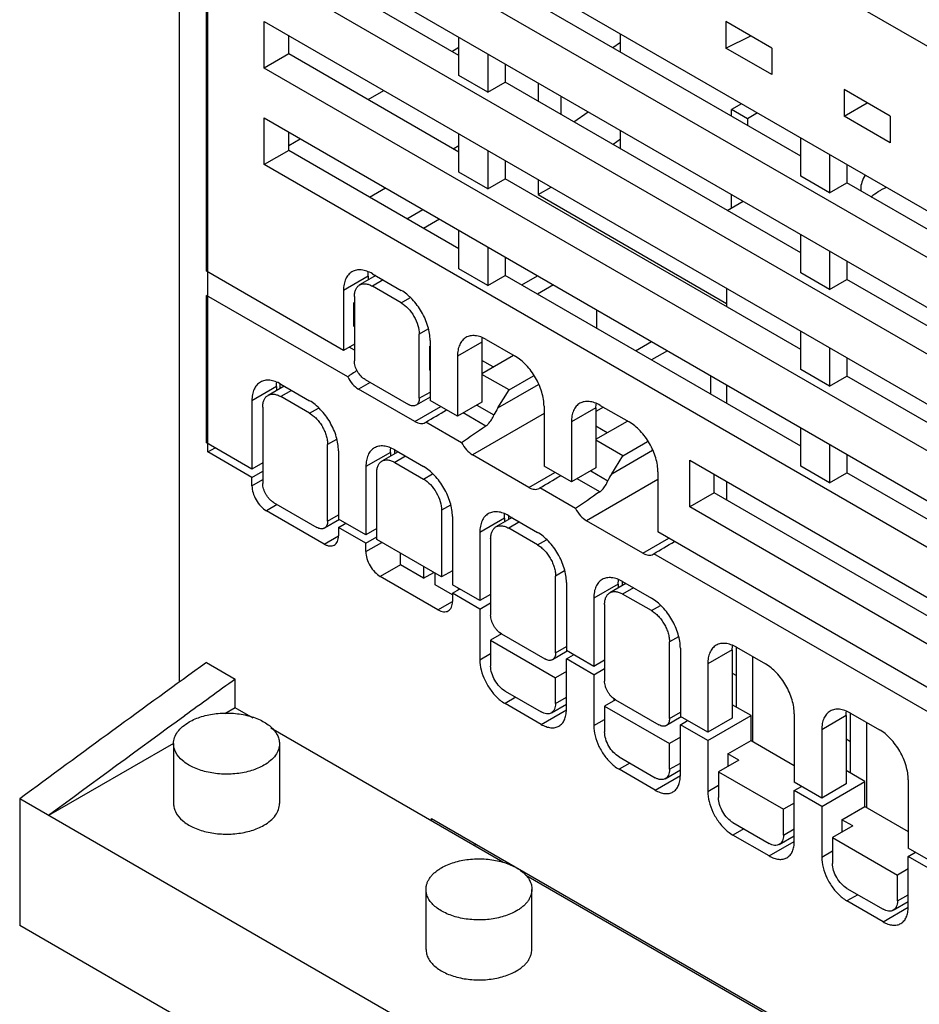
# Model space of a CAD drawing. Header units: millimetres. Extents: x 0 to 297, y 0 to 210.
# Tile 2 of 6: x 80 to 124, y 50 to 98. Entities that reach past the tile are written whole.
import ezdxf

# ---------------------------------------------------------------- set-up
doc = ezdxf.new("R2010")
doc.units = ezdxf.units.MM
doc.header["$LTSCALE"] = 16.335
for name, color, linetype in [('00_COMPONENTS', 7, 'CONTINUOUS'), ('00_COMPONENTS_1', 7, 'CONTINUOUS'), ('00_COMPONENTS_10', 7, 'CONTINUOUS'), ('00_COMPONENTS_14', 7, 'CONTINUOUS'), ('00_COMPONENTS_2', 7, 'CONTINUOUS'), ('00_COMPONENTS_3', 7, 'CONTINUOUS'), ('00_COMPONENTS_6', 7, 'CONTINUOUS'), ('00_COMPONENTS_9', 7, 'CONTINUOUS')]:
    doc.layers.add(name, color=color, linetype=linetype)

msp = doc.modelspace()

# ---------------------------------------------------------------- linework, layer by layer
at = {"layer": '00_COMPONENTS', "color": 7, "linetype": 'Continuous'}
for p, q in [((110.083, 70.26), (109.293, 69.804)), ((111.333, 68.926), (109.918, 69.742)), ((109.034, 69.232), (109.034, 65.476)), ((112.216, 63.639), (112.216, 67.395)), ((109.565, 64.557), (111.686, 63.333)), ((112.79, 63.716), (112.061, 63.296))]:
    msp.add_line(p, q, dxfattribs=at)
at = {"layer": '00_COMPONENTS', "color": 9, "linetype": 'Continuous'}
for p, q in [((110.449, 70.048), (109.918, 69.742)), ((111.333, 68.926), (111.769, 69.178)), ((112.653, 67.647), (112.216, 67.395)), ((112.216, 63.639), (112.747, 63.945))]:
    msp.add_line(p, q, dxfattribs=at)
at = {"layer": '00_COMPONENTS', "color": 7, "linetype": 'Continuous'}
for points, knots in [([(109.034, 69.232), (109.034, 69.295), (109.042, 69.388), (109.07, 69.505), (109.1, 69.583), (109.137, 69.653), (109.181, 69.714), (109.233, 69.765), (109.273, 69.792), (109.293, 69.804)], [0, 0, 0, 0, 0.289282, 0.422541, 0.548495, 0.667895, 0.781869, 0.891952, 1, 1, 1, 1]), ([(109.293, 69.804), (109.314, 69.816), (109.357, 69.836), (109.428, 69.856), (109.503, 69.864), (109.582, 69.861), (109.664, 69.848), (109.779, 69.814), (109.863, 69.774), (109.918, 69.742)], [0, 0, 0, 0, 0.108048, 0.218132, 0.332106, 0.451506, 0.57746, 0.710719, 1, 1, 1, 1]), ([(111.333, 68.926), (111.393, 68.891), (111.513, 68.807), (111.677, 68.653), (111.829, 68.471), (111.961, 68.268), (112.071, 68.052), (112.153, 67.829), (112.204, 67.61), (112.216, 67.465), (112.216, 67.395)], [0, 0, 0, 0, 0.114158, 0.237325, 0.366975, 0.499999, 0.633023, 0.762673, 0.885841, 1, 1, 1, 1]), ([(109.565, 64.557), (109.528, 64.578), (109.457, 64.629), (109.358, 64.721), (109.267, 64.83), (109.187, 64.952), (109.122, 65.082), (109.073, 65.215), (109.042, 65.347), (109.034, 65.434), (109.034, 65.476)], [0, 0, 0, 0, 0.114158, 0.237325, 0.366976, 0.499999, 0.633022, 0.762674, 0.885841, 1, 1, 1, 1]), ([(112.061, 63.296), (112.049, 63.288), (112.023, 63.276), (111.98, 63.265), (111.935, 63.26), (111.871, 63.262), (111.784, 63.283), (111.719, 63.314), (111.686, 63.333)], [0, 0, 0, 0, 0.108096, 0.21823, 0.332257, 0.45171, 0.71059, 1, 1, 1, 1]), ([(112.216, 63.639), (112.216, 63.601), (112.211, 63.529), (112.186, 63.444), (112.155, 63.386), (112.128, 63.35), (112.097, 63.319), (112.073, 63.303), (112.061, 63.296)], [0, 0, 0, 0, 0.289411, 0.548291, 0.667744, 0.781771, 0.891905, 1, 1, 1, 1])]:
    msp.add_open_spline(points, degree=3, knots=knots, dxfattribs=at)
at = {"layer": '00_COMPONENTS_1', "color": 7, "linetype": 'Continuous'}
for p, q in [((109.819, 96.295), (109.819, 97.193)), ((115.752, 93.768), (115.257, 93.482)), ((115.257, 93.156), (115.257, 93.482)), ((116.035, 93.033), (115.257, 93.482)), ((116.53, 93.319), (116.035, 93.033)), ((116.035, 93.033), (116.035, 92.707)), ((109.819, 91.559), (109.819, 92.457)), ((115.257, 88.665), (115.257, 89.318))]:
    msp.add_line(p, q, dxfattribs=at)
at = {"layer": '00_COMPONENTS_10', "color": 7, "linetype": 'Continuous'}
for p, q in [((89.518, 85.562), (89.518, 116.99)), ((131.733, 92.618), (89.518, 116.99)), ((92.347, 107.281), (128.904, 86.175)), ((128.904, 83.888), (92.347, 104.994)), ((92.347, 102.545), (128.904, 81.439)), ((101.893, 96.136), (93.549, 100.953)), ((128.904, 79.153), (92.347, 100.259)), ((118.651, 91.196), (104.155, 99.565)), ((92.347, 95.523), (92.347, 97.809)), ((92.347, 97.809), (128.904, 76.703)), ((114.979, 97.807), (114.979, 96.5)), ((117.237, 96.503), (114.979, 97.807)), ((93.549, 96.217), (93.549, 97.115)), ((101.893, 95.156), (101.893, 97.034)), ((114.979, 96.5), (116.21, 97.096)), ((101.539, 96.34), (101.893, 96.544)), ((93.549, 96.217), (92.347, 95.523)), ((101.893, 91.4), (93.549, 96.217)), ((103.307, 96.217), (103.307, 94.339)), ((117.237, 95.197), (114.979, 96.5)), ((117.237, 96.503), (117.237, 95.197)), ((104.155, 95.727), (104.155, 94.829)), ((128.904, 74.417), (92.347, 95.523)), ((103.307, 94.339), (101.893, 95.156)), ((103.307, 94.339), (104.155, 94.829)), ((118.651, 86.46), (104.155, 94.829)), ((97.438, 93.972), (98.216, 94.421)), ((120.772, 94.462), (120.772, 93.156)), ((123.03, 93.159), (120.772, 94.462)), ((120.772, 93.156), (121.904, 93.809)), ((123.03, 91.852), (120.772, 93.156)), ((123.03, 93.159), (123.03, 91.852)), ((92.347, 90.787), (92.347, 93.074)), ((92.347, 93.074), (128.904, 71.967)), ((93.549, 91.481), (93.549, 92.38)), ((101.893, 90.42), (101.893, 92.298)), ((93.549, 91.726), (94.114, 92.053)), ((118.651, 90.216), (118.651, 92.094)), ((93.549, 91.481), (92.347, 90.787)), ((101.893, 86.664), (93.549, 91.481)), ((103.307, 91.482), (103.307, 89.604)), ((120.065, 91.278), (120.065, 89.4)), ((128.904, 69.681), (92.347, 90.787)), ((104.155, 90.992), (104.155, 90.093)), ((120.914, 90.788), (120.914, 89.89)), ((103.307, 89.604), (101.893, 90.42)), ((103.307, 89.604), (104.155, 90.093)), ((118.651, 81.725), (104.155, 90.093)), ((120.065, 89.4), (118.651, 90.216)), ((120.065, 89.4), (120.914, 89.89)), ((128.904, 85.276), (120.914, 89.89)), ((101.893, 85.684), (101.893, 87.562)), ((118.651, 85.48), (118.651, 87.358)), ((103.307, 86.746), (103.307, 84.868)), ((120.065, 86.542), (120.065, 84.664)), ((104.155, 86.256), (104.155, 85.358)), ((120.914, 86.052), (120.914, 85.154)), ((96.236, 81.683), (89.518, 85.562)), ((97.65, 85.439), (99.064, 84.623)), ((103.307, 84.868), (101.893, 85.684)), ((120.065, 84.664), (118.651, 85.48)), ((97.814, 85.345), (97.025, 84.889)), ((97.438, 85.317), (97.438, 85.127)), ((103.307, 84.868), (104.155, 85.358)), ((118.651, 76.989), (104.155, 85.358)), ((120.065, 84.664), (120.914, 85.154)), ((128.904, 80.541), (120.914, 85.154)), ((96.236, 84.623), (96.236, 81.683)), ((99.064, 84.01), (97.65, 84.827)), ((96.731, 84.01), (96.766, 84.031)), ((96.731, 84.01), (96.731, 82.867)), ((96.731, 84.01), (96.766, 83.99)), ((96.766, 84.317), (96.766, 81.173)), ((96.766, 82.847), (96.731, 82.867)), ((118.651, 80.745), (118.651, 82.623)), ((99.948, 79.336), (99.948, 82.48)), ((100.478, 82.173), (100.478, 79.234)), ((103.024, 82.092), (103.024, 79.152)), ((103.236, 82.214), (104.65, 81.398)), ((96.766, 81.99), (96.236, 81.683)), ((100.443, 81.867), (100.478, 81.888)), ((100.443, 81.867), (100.443, 80.724)), ((100.443, 81.867), (100.478, 81.847)), ((120.065, 81.806), (120.065, 79.928)), ((101.822, 81.398), (101.822, 78.458)), ((120.914, 81.316), (120.914, 80.418)), ((100.478, 80.704), (100.443, 80.724)), ((120.065, 79.928), (118.651, 80.745)), ((97.296, 80.255), (99.418, 79.03)), ((120.065, 79.928), (120.914, 80.418)), ((128.904, 75.805), (120.914, 80.418)), ((100.478, 79.389), (99.793, 78.993)), ((101.822, 78.458), (100.478, 79.234)), ((103.024, 79.152), (101.822, 78.458)), ((106.065, 78.948), (106.065, 76.009)), ((108.61, 78.867), (108.61, 75.927)), ((108.822, 78.989), (110.237, 78.173)), ((107.408, 78.173), (107.408, 75.233)), ((118.651, 76.009), (118.651, 77.887)), ((120.065, 77.071), (120.065, 75.193)), ((113.206, 74.009), (113.206, 76.295)), ((113.206, 76.295), (128.904, 67.232)), ((120.914, 76.581), (120.914, 75.682)), ((107.408, 75.233), (106.065, 76.009)), ((108.61, 75.927), (107.408, 75.233)), ((120.065, 75.193), (118.651, 76.009)), ((111.651, 75.723), (111.651, 72.784)), ((114.408, 74.703), (114.408, 75.601)), ((120.065, 75.193), (120.914, 75.682)), ((128.904, 71.069), (120.914, 75.682)), ((114.408, 74.703), (113.206, 74.009)), ((128.904, 66.334), (114.408, 74.703)), ((128.904, 64.946), (113.206, 74.009)), ((131.733, 61.19), (111.651, 72.784))]:
    msp.add_line(p, q, dxfattribs=at)
at = {"layer": '00_COMPONENTS_10', "color": 9, "linetype": 'Continuous'}
for p, q in [((97.438, 85.317), (96.236, 84.623)), ((98.18, 85.133), (97.65, 84.827)), ((99.064, 84.01), (99.482, 84.252)), ((100.366, 82.721), (99.948, 82.48)), ((103.024, 82.092), (101.822, 81.398)), ((99.948, 79.336), (100.478, 79.642)), ((108.61, 78.867), (107.408, 78.173))]:
    msp.add_line(p, q, dxfattribs=at)
at = {"layer": '00_COMPONENTS_10', "color": 7, "linetype": 'Continuous'}
for points, knots in [([(96.65, 85.538), (96.584, 85.5), (96.461, 85.397), (96.329, 85.182), (96.251, 84.917), (96.236, 84.724), (96.236, 84.623)], [0, 0, 0, 0, 0.217783, 0.45091, 0.710297, 1, 1, 1, 1]), ([(97.65, 85.439), (97.562, 85.49), (97.388, 85.573), (97.119, 85.638), (96.868, 85.631), (96.716, 85.576), (96.65, 85.538)], [0, 0, 0, 0, 0.289702, 0.549088, 0.782216, 1, 1, 1, 1]), ([(97.438, 85.317), (97.438, 85.333), (97.439, 85.397), (97.443, 85.461), (97.448, 85.509)], [0, 0, 0, 0, 0.255732, 1, 1, 1, 1]), ([(97.025, 84.889), (97.066, 84.913), (97.161, 84.947), (97.318, 84.951), (97.486, 84.911), (97.595, 84.859), (97.65, 84.827)], [0, 0, 0, 0, 0.217784, 0.450912, 0.710298, 1, 1, 1, 1]), ([(96.766, 84.317), (96.766, 84.38), (96.776, 84.5), (96.824, 84.666), (96.907, 84.8), (96.984, 84.865), (97.025, 84.889)], [0, 0, 0, 0, 0.289703, 0.54909, 0.782217, 1, 1, 1, 1]), ([(100.478, 82.173), (100.478, 82.285), (100.458, 82.518), (100.347, 82.995), (100.088, 83.581), (99.71, 84.098), (99.352, 84.433), (99.161, 84.567), (99.064, 84.623)], [0, 0, 0, 0, 0.114226, 0.23756, 0.500001, 0.762441, 0.885775, 1, 1, 1, 1]), ([(99.064, 84.01), (99.19, 83.938), (99.427, 83.738), (99.704, 83.359), (99.894, 82.93), (99.948, 82.624), (99.948, 82.48)], [0, 0, 0, 0, 0.23724, 0.499999, 0.762759, 1, 1, 1, 1]), ([(102.236, 82.313), (102.17, 82.275), (102.047, 82.171), (101.915, 81.957), (101.837, 81.692), (101.822, 81.499), (101.822, 81.398)], [0, 0, 0, 0, 0.217783, 0.45091, 0.710297, 1, 1, 1, 1]), ([(103.236, 82.214), (103.148, 82.265), (102.974, 82.348), (102.705, 82.413), (102.454, 82.406), (102.302, 82.351), (102.236, 82.313)], [0, 0, 0, 0, 0.289702, 0.549088, 0.782216, 1, 1, 1, 1]), ([(103.024, 82.092), (103.024, 82.108), (103.025, 82.172), (103.029, 82.236), (103.034, 82.284)], [0, 0, 0, 0, 0.255732, 1, 1, 1, 1]), ([(97.296, 80.255), (97.221, 80.298), (97.079, 80.418), (96.912, 80.645), (96.799, 80.903), (96.766, 81.086), (96.766, 81.173)], [0, 0, 0, 0, 0.237252, 0.499999, 0.762746, 1, 1, 1, 1]), ([(106.065, 78.948), (106.065, 79.06), (106.044, 79.293), (105.933, 79.77), (105.675, 80.356), (105.296, 80.873), (104.938, 81.208), (104.747, 81.342), (104.65, 81.398)], [0, 0, 0, 0, 0.114226, 0.23756, 0.500001, 0.762441, 0.885775, 1, 1, 1, 1]), ([(99.948, 79.336), (99.948, 79.298), (99.942, 79.226), (99.913, 79.126), (99.864, 79.046), (99.817, 79.007), (99.793, 78.993)], [0, 0, 0, 0, 0.28954, 0.549117, 0.782255, 1, 1, 1, 1]), ([(108.822, 78.989), (108.735, 79.04), (108.56, 79.123), (108.292, 79.188), (108.04, 79.181), (107.888, 79.126), (107.822, 79.088)], [0, 0, 0, 0, 0.289702, 0.549088, 0.782216, 1, 1, 1, 1]), ([(99.793, 78.993), (99.768, 78.978), (99.711, 78.958), (99.617, 78.955), (99.516, 78.98), (99.451, 79.011), (99.418, 79.03)], [0, 0, 0, 0, 0.217746, 0.450884, 0.710461, 1, 1, 1, 1]), ([(107.822, 79.088), (107.756, 79.05), (107.633, 78.946), (107.501, 78.731), (107.423, 78.467), (107.408, 78.274), (107.408, 78.173)], [0, 0, 0, 0, 0.217783, 0.45091, 0.710297, 1, 1, 1, 1]), ([(108.61, 78.867), (108.61, 78.883), (108.611, 78.947), (108.615, 79.011), (108.621, 79.059)], [0, 0, 0, 0, 0.255732, 1, 1, 1, 1]), ([(111.651, 75.723), (111.651, 75.835), (111.63, 76.068), (111.519, 76.545), (111.261, 77.131), (110.883, 77.648), (110.525, 77.983), (110.333, 78.117), (110.237, 78.173)], [0, 0, 0, 0, 0.114226, 0.23756, 0.500001, 0.762441, 0.885775, 1, 1, 1, 1])]:
    msp.add_open_spline(points, degree=3, knots=knots, dxfattribs=at)
at = {"layer": '00_COMPONENTS_14', "color": 7, "linetype": 'Continuous'}
for p, q in [((99.347, 88.134), (100.125, 88.583)), ((100.938, 88.113), (100.16, 87.664)), ((104.969, 84.888), (105.747, 85.337)), ((106.524, 84.888), (105.746, 84.439)), ((108.645, 83.664), (108.645, 82.765)), ((110.555, 81.663), (111.333, 82.112)), ((112.111, 81.663), (111.333, 81.214)), ((114.232, 80.439), (114.232, 79.54)), ((93.124, 79.82), (93.124, 80.046)), ((98.746, 76.615), (98.746, 76.805)), ((104.332, 73.39), (104.332, 73.58)), ((109.918, 70.165), (109.918, 70.355)), ((115.504, 64.19), (115.504, 67.13)), ((116.282, 66.68), (116.282, 62.516)), ((115.292, 65.864), (115.504, 65.741)), ((121.091, 60.965), (121.091, 63.904)), ((121.868, 63.455), (121.868, 59.291)), ((120.879, 62.639), (121.091, 62.516))]:
    msp.add_line(p, q, dxfattribs=at)
at = {"layer": '00_COMPONENTS_14', "color": 9, "linetype": 'Continuous'}
msp.add_line((108.977, 78.9), (108.61, 78.688), dxfattribs=at)
at = {"layer": '00_COMPONENTS_2', "color": 7, "linetype": 'Continuous'}
for p, q in [((88.175, 117.765), (88.175, 65.413)), ((89.589, 76.703), (89.589, 116.949)), ((109.819, 96.772), (109.444, 96.513)), ((109.819, 96.77), (109.444, 96.511)), ((105.782, 94.788), (105.782, 93.89)), ((106.913, 93.237), (106.913, 94.135)), ((107.522, 92.886), (108.229, 93.376)), ((109.819, 92.032), (109.447, 91.775)), ((109.819, 92.031), (109.447, 91.774)), ((105.782, 90.053), (105.782, 89.318)), ((105.782, 89.318), (106.418, 89.685)), ((105.782, 89.318), (115.016, 83.986)), ((89.589, 76.703), (89.942, 76.907)), ((91.746, 75.457), (89.589, 76.703)), ((98.91, 76.71), (98.121, 76.254)), ((98.746, 76.192), (100.16, 75.376)), ((91.746, 75.457), (92.276, 75.764)), ((91.746, 75.049), (91.746, 75.457)), ((97.862, 72.416), (97.862, 75.682)), ((101.044, 73.845), (101.044, 70.579)), ((95.281, 72.192), (92.453, 73.825)), ((95.988, 73.008), (96.342, 73.212)), ((95.988, 73.008), (95.988, 72.6)), ((97.332, 72.232), (95.988, 73.008)), ((97.332, 72.232), (97.862, 72.539)), ((101.044, 70.579), (97.862, 72.416)), ((97.332, 71.824), (97.332, 72.232)), ((99.029, 71.171), (99.029, 71.743)), ((100.16, 70.518), (99.029, 71.171)), ((100.16, 71.089), (100.16, 70.518)), ((100.867, 68.966), (98.039, 70.599)), ((100.16, 70.518), (100.655, 70.804)), ((100.726, 70.191), (100.726, 70.763)), ((101.574, 70.885), (101.044, 70.579)), ((101.574, 69.701), (100.726, 70.191)), ((101.574, 69.783), (101.928, 69.987)), ((101.857, 70.028), (101.857, 69.946)), ((101.574, 69.783), (101.574, 69.375)), ((102.918, 69.007), (101.574, 69.783)), ((102.918, 69.007), (103.448, 69.313)), ((102.918, 69.007), (102.918, 66.517)), ((103.979, 67.783), (103.448, 67.476)), ((103.908, 67.838), (103.908, 67.742)), ((103.448, 67.476), (106.63, 65.639)), ((103.448, 67.476), (103.448, 66.211)), ((107.161, 66.558), (107.514, 66.762)), ((89.518, 66.388), (90.932, 65.571)), ((108.504, 65.782), (107.161, 66.558)), ((107.161, 64.068), (107.161, 66.558)), ((107.161, 65.945), (106.63, 65.639)), ((106.63, 64.374), (106.63, 65.639)), ((108.504, 65.782), (109.034, 66.088)), ((108.504, 65.782), (108.504, 63.292)), ((90.932, 64.169), (90.932, 65.571)), ((104.155, 64.986), (105.923, 63.965)), ((105.923, 63.353), (104.155, 64.374)), ((106.423, 63.916), (107.161, 64.342)), ((109.565, 64.557), (109.034, 64.251)), ((109.034, 64.251), (112.216, 62.414)), ((109.034, 64.251), (109.034, 62.986)), ((109.494, 64.613), (109.494, 64.517)), ((116.212, 63.782), (115.292, 64.313)), ((90.932, 64.169), (90.415, 63.871)), ((91.808, 63.664), (90.932, 64.169)), ((114.09, 62.557), (116.212, 63.782)), ((116.212, 62.557), (116.212, 63.782)), ((112.747, 63.333), (113.1, 63.537)), ((114.09, 62.557), (112.747, 63.333)), ((112.747, 60.842), (112.747, 63.333)), ((104.051, 56.596), (92.667, 63.168)), ((87.901, 62.419), (81.775, 58.883)), ((87.906, 62.41), (87.906, 59.47)), ((93.096, 62.41), (93.096, 59.47)), ((112.747, 62.72), (112.216, 62.414)), ((112.216, 61.149), (112.216, 62.414)), ((114.09, 62.557), (114.09, 60.067)), ((115.08, 61.904), (116.212, 62.557)), ((116.212, 62.557), (118.333, 61.332)), ((115.611, 61.598), (115.08, 61.904)), ((115.08, 61.904), (115.08, 61.292)), ((109.742, 61.761), (111.509, 60.74)), ((115.611, 61.598), (114.621, 61.026)), ((111.509, 60.128), (109.742, 61.149)), ((112.009, 60.691), (112.747, 61.117)), ((114.621, 61.026), (117.803, 59.189)), ((114.621, 61.026), (114.621, 59.761)), ((121.798, 60.557), (120.879, 61.087)), ((119.676, 59.332), (121.798, 60.557)), ((121.798, 59.332), (121.798, 60.557)), ((118.333, 60.108), (118.686, 60.312)), ((119.676, 59.332), (118.333, 60.108)), ((118.333, 57.617), (118.333, 60.108)), ((80.361, 59.699), (80.361, 53.494)), ((120.454, 36.552), (80.361, 59.699)), ((118.333, 59.495), (117.803, 59.189)), ((117.803, 57.923), (117.803, 59.189)), ((119.676, 59.332), (119.676, 56.842)), ((120.666, 58.679), (121.798, 59.332)), ((121.798, 59.332), (123.919, 58.107)), ((100.549, 58.74), (119.641, 47.717)), ((100.549, 58.617), (100.549, 58.74)), ((115.328, 58.536), (117.095, 57.515)), ((121.197, 58.373), (120.666, 58.679)), ((120.666, 58.679), (120.666, 58.066)), ((117.095, 56.903), (115.328, 57.923)), ((121.197, 58.373), (120.207, 57.801)), ((102.67, 57.515), (102.67, 57.393)), ((117.595, 57.466), (118.333, 57.891)), ((120.207, 57.801), (123.389, 55.964)), ((120.207, 57.801), (120.207, 56.535)), ((123.919, 56.883), (124.273, 57.087)), ((125.263, 56.107), (123.919, 56.883)), ((123.919, 54.392), (123.919, 56.883)), ((123.919, 56.27), (123.389, 55.964)), ((122.082, 46.185), (105.179, 55.944)), ((123.389, 54.698), (123.389, 55.964)), ((100.281, 52.326), (100.281, 55.266)), ((105.471, 52.326), (105.471, 55.266)), ((120.914, 55.311), (122.682, 54.29)), ((122.682, 53.678), (120.914, 54.698)), ((123.182, 54.241), (123.919, 54.666)), ((120.454, 30.346), (80.361, 53.494))]:
    msp.add_line(p, q, dxfattribs=at)
at = {"layer": '00_COMPONENTS_2', "color": 9, "linetype": 'Continuous'}
for p, q in [((99.276, 76.499), (98.746, 76.192)), ((91.746, 75.049), (92.276, 75.355)), ((100.16, 75.376), (100.597, 75.628)), ((92.983, 74.131), (92.453, 73.825)), ((101.481, 74.097), (101.044, 73.845)), ((95.281, 72.192), (95.988, 72.6)), ((97.332, 71.824), (98.11, 72.273)), ((99.029, 71.171), (98.039, 70.599)), ((100.867, 68.966), (101.574, 69.375)), ((102.918, 66.517), (103.448, 66.823)), ((104.686, 64.68), (104.155, 64.374)), ((106.63, 64.374), (107.161, 64.68)), ((105.923, 63.353), (107.161, 64.067)), ((108.504, 63.292), (109.034, 63.598)), ((110.272, 61.455), (109.742, 61.149)), ((112.216, 61.149), (112.747, 61.455)), ((111.509, 60.128), (112.747, 60.842)), ((114.09, 60.067), (114.621, 60.373)), ((115.858, 58.23), (115.328, 57.923)), ((117.803, 57.923), (118.333, 58.23)), ((117.095, 56.903), (118.333, 57.617)), ((119.676, 56.842), (120.207, 57.148)), ((121.444, 55.005), (120.914, 54.698)), ((123.389, 54.698), (123.919, 55.005)), ((122.682, 53.678), (123.919, 54.392))]:
    msp.add_line(p, q, dxfattribs=at)
at = {"layer": '00_COMPONENTS_2', "color": 7, "linetype": 'Continuous'}
for centre, radius, start, end in [((777.944, -885.722), 1174.922, 125.868904, 126.421889), ((776.232, -882.227), 1169.597, 125.868586, 126.018885), ((782.493, -890.819), 1180.228, 126.019419, 126.420974)]:
    msp.add_arc(centre, radius, start, end, dxfattribs=at)
for points, knots in [([(97.862, 75.682), (97.862, 75.745), (97.872, 75.866), (97.92, 76.031), (98.003, 76.166), (98.08, 76.23), (98.121, 76.254)], [0, 0, 0, 0, 0.28954, 0.549117, 0.782255, 1, 1, 1, 1]), ([(98.121, 76.254), (98.162, 76.278), (98.257, 76.313), (98.414, 76.317), (98.582, 76.276), (98.691, 76.224), (98.746, 76.192)], [0, 0, 0, 0, 0.217746, 0.450884, 0.710461, 1, 1, 1, 1]), ([(100.16, 75.376), (100.286, 75.304), (100.523, 75.104), (100.8, 74.725), (100.99, 74.296), (101.044, 73.99), (101.044, 73.845)], [0, 0, 0, 0, 0.237252, 0.499999, 0.762746, 1, 1, 1, 1]), ([(91.746, 75.049), (91.746, 74.933), (91.789, 74.689), (91.941, 74.345), (92.162, 74.042), (92.352, 73.882), (92.453, 73.825)], [0, 0, 0, 0, 0.237254, 0.500001, 0.762748, 1, 1, 1, 1]), ([(95.781, 72.142), (95.814, 72.161), (95.876, 72.213), (95.942, 72.32), (95.981, 72.453), (95.988, 72.549), (95.988, 72.6)], [0, 0, 0, 0, 0.217745, 0.450883, 0.71046, 1, 1, 1, 1]), ([(95.281, 72.192), (95.325, 72.166), (95.412, 72.125), (95.546, 72.092), (95.672, 72.095), (95.748, 72.123), (95.781, 72.142)], [0, 0, 0, 0, 0.289539, 0.549116, 0.782254, 1, 1, 1, 1]), ([(97.332, 71.824), (97.332, 71.708), (97.375, 71.464), (97.527, 71.12), (97.748, 70.817), (97.938, 70.657), (98.039, 70.599)], [0, 0, 0, 0, 0.237254, 0.500001, 0.762748, 1, 1, 1, 1]), ([(101.367, 68.917), (101.4, 68.936), (101.462, 68.988), (101.528, 69.095), (101.567, 69.228), (101.574, 69.324), (101.574, 69.375)], [0, 0, 0, 0, 0.217745, 0.450883, 0.71046, 1, 1, 1, 1]), ([(100.867, 68.966), (100.911, 68.941), (100.998, 68.9), (101.133, 68.867), (101.259, 68.87), (101.334, 68.898), (101.367, 68.917)], [0, 0, 0, 0, 0.289539, 0.549116, 0.782254, 1, 1, 1, 1]), ([(102.918, 66.517), (102.918, 66.35), (102.97, 65.998), (103.16, 65.488), (103.448, 65.008), (103.698, 64.729), (103.834, 64.608)], [0, 0, 0, 0, 0.230965, 0.486007, 0.748455, 1, 1, 1, 1]), ([(104.155, 64.986), (104.055, 65.044), (103.865, 65.204), (103.643, 65.507), (103.492, 65.85), (103.448, 66.095), (103.448, 66.211)], [0, 0, 0, 0, 0.237252, 0.499999, 0.762746, 1, 1, 1, 1]), ([(103.834, 64.608), (103.86, 64.585), (103.961, 64.499), (104.07, 64.423), (104.155, 64.374)], [0, 0, 0, 0, 0.260805, 1, 1, 1, 1]), ([(106.63, 64.374), (106.63, 64.323), (106.623, 64.227), (106.584, 64.094), (106.518, 63.987), (106.456, 63.935), (106.423, 63.916)], [0, 0, 0, 0, 0.28954, 0.549117, 0.782255, 1, 1, 1, 1]), ([(88.666, 63.469), (88.858, 63.58), (89.293, 63.76), (90.002, 63.901), (90.752, 63.922), (91.481, 63.82), (92.132, 63.602), (92.653, 63.285), (92.957, 62.937), (93.076, 62.635), (93.096, 62.483), (93.096, 62.409)], [0, 0, 0, 0, 0.128752, 0.270413, 0.417637, 0.562045, 0.695773, 0.813079, 0.912475, 0.957121, 1, 1, 1, 1]), ([(106.423, 63.916), (106.39, 63.897), (106.314, 63.869), (106.188, 63.866), (106.054, 63.899), (105.967, 63.94), (105.923, 63.965)], [0, 0, 0, 0, 0.217746, 0.450884, 0.710461, 1, 1, 1, 1]), ([(106.798, 63.266), (106.856, 63.3), (106.964, 63.39), (107.079, 63.579), (107.147, 63.81), (107.161, 63.979), (107.161, 64.068)], [0, 0, 0, 0, 0.217745, 0.450883, 0.71046, 1, 1, 1, 1]), ([(87.906, 62.41), (87.906, 62.509), (87.943, 62.715), (88.099, 63.002), (88.346, 63.261), (88.552, 63.404), (88.666, 63.469)], [0, 0, 0, 0, 0.217764, 0.450903, 0.71038, 1, 1, 1, 1]), ([(105.923, 63.353), (106, 63.309), (106.153, 63.236), (106.387, 63.179), (106.608, 63.185), (106.74, 63.233), (106.798, 63.266)], [0, 0, 0, 0, 0.289539, 0.549116, 0.782254, 1, 1, 1, 1]), ([(108.504, 63.292), (108.504, 63.125), (108.556, 62.773), (108.746, 62.263), (109.034, 61.783), (109.284, 61.504), (109.42, 61.383)], [0, 0, 0, 0, 0.230965, 0.486007, 0.748455, 1, 1, 1, 1]), ([(109.742, 61.761), (109.641, 61.819), (109.451, 61.979), (109.229, 62.282), (109.078, 62.625), (109.034, 62.87), (109.034, 62.986)], [0, 0, 0, 0, 0.237252, 0.499999, 0.762746, 1, 1, 1, 1]), ([(92.336, 61.35), (92.144, 61.24), (91.709, 61.06), (91, 60.918), (90.25, 60.898), (89.521, 61), (88.87, 61.218), (88.349, 61.534), (88.046, 61.883), (87.926, 62.185), (87.906, 62.337), (87.906, 62.41)], [0, 0, 0, 0, 0.128752, 0.270413, 0.417637, 0.562045, 0.695773, 0.813079, 0.912475, 0.957121, 1, 1, 1, 1]), ([(93.096, 62.409), (93.096, 62.311), (93.059, 62.105), (92.903, 61.818), (92.656, 61.558), (92.45, 61.416), (92.336, 61.35)], [0, 0, 0, 0, 0.217764, 0.450903, 0.71038, 1, 1, 1, 1]), ([(109.42, 61.383), (109.446, 61.36), (109.547, 61.274), (109.657, 61.198), (109.742, 61.149)], [0, 0, 0, 0, 0.260805, 1, 1, 1, 1]), ([(112.216, 61.149), (112.216, 61.098), (112.209, 61.002), (112.17, 60.869), (112.104, 60.762), (112.042, 60.71), (112.009, 60.691)], [0, 0, 0, 0, 0.28954, 0.549117, 0.782255, 1, 1, 1, 1]), ([(112.384, 60.041), (112.442, 60.075), (112.55, 60.165), (112.665, 60.353), (112.733, 60.585), (112.747, 60.754), (112.747, 60.842)], [0, 0, 0, 0, 0.217745, 0.450883, 0.71046, 1, 1, 1, 1]), ([(112.009, 60.691), (111.976, 60.672), (111.901, 60.644), (111.775, 60.641), (111.64, 60.674), (111.553, 60.715), (111.509, 60.74)], [0, 0, 0, 0, 0.217746, 0.450884, 0.710461, 1, 1, 1, 1]), ([(111.509, 60.128), (111.586, 60.084), (111.739, 60.011), (111.974, 59.954), (112.194, 59.96), (112.327, 60.008), (112.384, 60.041)], [0, 0, 0, 0, 0.289539, 0.549116, 0.782254, 1, 1, 1, 1]), ([(114.09, 60.067), (114.09, 59.9), (114.142, 59.548), (114.332, 59.038), (114.621, 58.558), (114.87, 58.279), (115.007, 58.158)], [0, 0, 0, 0, 0.230965, 0.486007, 0.748455, 1, 1, 1, 1]), ([(87.906, 59.471), (87.906, 59.397), (87.926, 59.246), (88.046, 58.944), (88.349, 58.595), (88.87, 58.278), (89.521, 58.061), (90.25, 57.958), (91, 57.979), (91.709, 58.121), (92.144, 58.3), (92.336, 58.411)], [0, 0, 0, 0, 0.042876, 0.087519, 0.186911, 0.304214, 0.437937, 0.582346, 0.729577, 0.871247, 1, 1, 1, 1]), ([(92.336, 58.411), (92.45, 58.477), (92.656, 58.619), (92.903, 58.878), (93.059, 59.165), (93.096, 59.371), (93.096, 59.47)], [0, 0, 0, 0, 0.289631, 0.549104, 0.782238, 1, 1, 1, 1]), ([(115.328, 58.536), (115.227, 58.594), (115.037, 58.754), (114.816, 59.057), (114.664, 59.4), (114.621, 59.645), (114.621, 59.761)], [0, 0, 0, 0, 0.237252, 0.499999, 0.762746, 1, 1, 1, 1]), ([(115.007, 58.158), (115.032, 58.135), (115.134, 58.049), (115.243, 57.972), (115.328, 57.923)], [0, 0, 0, 0, 0.260805, 1, 1, 1, 1]), ([(117.803, 57.923), (117.803, 57.873), (117.795, 57.776), (117.756, 57.644), (117.69, 57.537), (117.628, 57.485), (117.595, 57.466)], [0, 0, 0, 0, 0.28954, 0.549117, 0.782255, 1, 1, 1, 1]), ([(117.595, 57.466), (117.562, 57.447), (117.487, 57.419), (117.361, 57.416), (117.227, 57.448), (117.139, 57.49), (117.095, 57.515)], [0, 0, 0, 0, 0.217746, 0.450884, 0.710461, 1, 1, 1, 1]), ([(117.97, 56.816), (118.028, 56.85), (118.136, 56.94), (118.251, 57.128), (118.319, 57.36), (118.333, 57.529), (118.333, 57.617)], [0, 0, 0, 0, 0.217745, 0.450883, 0.71046, 1, 1, 1, 1]), ([(101.041, 56.325), (101.134, 56.379), (101.334, 56.477), (101.656, 56.594), (102.004, 56.683), (102.371, 56.741), (102.749, 56.767), (103.129, 56.762), (103.504, 56.725), (103.865, 56.656), (104.206, 56.558), (104.518, 56.433), (104.795, 56.282), (105.032, 56.109), (105.223, 55.917), (105.343, 55.741), (105.409, 55.596), (105.445, 55.487), (105.466, 55.377), (105.471, 55.302), (105.471, 55.266)], [0, 0, 0, 0, 0.062385, 0.128722, 0.198316, 0.270293, 0.343671, 0.417403, 0.490428, 0.561715, 0.630312, 0.6954, 0.756348, 0.812785, 0.864685, 0.912459, 0.935103, 0.957108, 0.978668, 1, 1, 1, 1]), ([(117.095, 56.903), (117.172, 56.859), (117.325, 56.786), (117.56, 56.729), (117.78, 56.735), (117.913, 56.783), (117.97, 56.816)], [0, 0, 0, 0, 0.289539, 0.549116, 0.782254, 1, 1, 1, 1]), ([(119.676, 56.842), (119.676, 56.675), (119.728, 56.323), (119.919, 55.812), (120.207, 55.333), (120.457, 55.053), (120.593, 54.933)], [0, 0, 0, 0, 0.230965, 0.486007, 0.748455, 1, 1, 1, 1]), ([(120.914, 55.311), (120.813, 55.369), (120.623, 55.529), (120.402, 55.832), (120.25, 56.175), (120.207, 56.42), (120.207, 56.535)], [0, 0, 0, 0, 0.237252, 0.499999, 0.762746, 1, 1, 1, 1]), ([(100.281, 55.266), (100.281, 55.315), (100.289, 55.414), (100.327, 55.561), (100.39, 55.705), (100.477, 55.844), (100.587, 55.977), (100.718, 56.103), (100.871, 56.221), (100.982, 56.291), (101.041, 56.325)], [0, 0, 0, 0, 0.108012, 0.218061, 0.331998, 0.451356, 0.577278, 0.710493, 0.851411, 1, 1, 1, 1]), ([(104.71, 54.206), (104.617, 54.152), (104.417, 54.054), (104.095, 53.937), (103.747, 53.849), (103.38, 53.791), (103.002, 53.764), (102.622, 53.769), (102.247, 53.807), (101.886, 53.875), (101.545, 53.973), (101.233, 54.099), (100.956, 54.25), (100.719, 54.423), (100.528, 54.614), (100.408, 54.79), (100.342, 54.936), (100.307, 55.045), (100.285, 55.155), (100.281, 55.229), (100.281, 55.266)], [0, 0, 0, 0, 0.062385, 0.128722, 0.198316, 0.270293, 0.343671, 0.417403, 0.490428, 0.561715, 0.630312, 0.6954, 0.756348, 0.812785, 0.864685, 0.912459, 0.935103, 0.957108, 0.978668, 1, 1, 1, 1]), ([(105.471, 55.266), (105.471, 55.216), (105.462, 55.117), (105.424, 54.97), (105.361, 54.827), (105.274, 54.688), (105.164, 54.555), (105.033, 54.429), (104.88, 54.311), (104.769, 54.24), (104.71, 54.206)], [0, 0, 0, 0, 0.108012, 0.218061, 0.331998, 0.451356, 0.577278, 0.710493, 0.851411, 1, 1, 1, 1]), ([(120.593, 54.933), (120.619, 54.91), (120.72, 54.824), (120.829, 54.747), (120.914, 54.698)], [0, 0, 0, 0, 0.260805, 1, 1, 1, 1]), ([(123.389, 54.698), (123.389, 54.648), (123.381, 54.551), (123.342, 54.419), (123.276, 54.312), (123.215, 54.26), (123.182, 54.241)], [0, 0, 0, 0, 0.28954, 0.549117, 0.782255, 1, 1, 1, 1]), ([(123.182, 54.241), (123.149, 54.222), (123.073, 54.194), (122.947, 54.191), (122.813, 54.223), (122.725, 54.265), (122.682, 54.29)], [0, 0, 0, 0, 0.217746, 0.450884, 0.710461, 1, 1, 1, 1]), ([(123.557, 53.591), (123.614, 53.624), (123.722, 53.715), (123.837, 53.903), (123.906, 54.135), (123.919, 54.304), (123.919, 54.392)], [0, 0, 0, 0, 0.217745, 0.450883, 0.71046, 1, 1, 1, 1]), ([(122.682, 53.678), (122.758, 53.633), (122.911, 53.561), (123.146, 53.504), (123.366, 53.51), (123.499, 53.558), (123.557, 53.591)], [0, 0, 0, 0, 0.289539, 0.549116, 0.782254, 1, 1, 1, 1]), ([(100.281, 52.326), (100.281, 52.29), (100.285, 52.215), (100.307, 52.105), (100.342, 51.996), (100.408, 51.851), (100.528, 51.675), (100.719, 51.483), (100.956, 51.31), (101.233, 51.159), (101.545, 51.034), (101.886, 50.936), (102.247, 50.867), (102.622, 50.83), (103.002, 50.824), (103.38, 50.851), (103.747, 50.909), (104.095, 50.998), (104.417, 51.115), (104.617, 51.213), (104.71, 51.267)], [0, 0, 0, 0, 0.021332, 0.042892, 0.064897, 0.087541, 0.135315, 0.187215, 0.243653, 0.3046, 0.369688, 0.438285, 0.509572, 0.582597, 0.656329, 0.729706, 0.801683, 0.871277, 0.937615, 1, 1, 1, 1]), ([(104.71, 51.267), (104.769, 51.301), (104.88, 51.371), (105.033, 51.489), (105.164, 51.615), (105.274, 51.748), (105.361, 51.887), (105.424, 52.031), (105.462, 52.178), (105.471, 52.277), (105.471, 52.326)], [0, 0, 0, 0, 0.148589, 0.289506, 0.422722, 0.548643, 0.668001, 0.781939, 0.891988, 1, 1, 1, 1])]:
    msp.add_open_spline(points, degree=3, knots=knots, dxfattribs=at)
at = {"layer": '00_COMPONENTS_3', "color": 7, "linetype": 'Continuous'}
for p, q in [((104.496, 73.485), (103.707, 73.029)), ((105.746, 72.151), (104.332, 72.967)), ((103.448, 72.457), (103.448, 68.701)), ((106.63, 66.864), (106.63, 70.62)), ((103.979, 67.783), (106.1, 66.558)), ((107.203, 66.941), (106.475, 66.521))]:
    msp.add_line(p, q, dxfattribs=at)
at = {"layer": '00_COMPONENTS_3', "color": 9, "linetype": 'Continuous'}
for p, q in [((104.862, 73.274), (104.332, 72.967)), ((105.746, 72.151), (106.183, 72.403)), ((107.067, 70.872), (106.63, 70.62)), ((106.63, 66.864), (107.161, 67.17))]:
    msp.add_line(p, q, dxfattribs=at)
at = {"layer": '00_COMPONENTS_3', "color": 7, "linetype": 'Continuous'}
for points, knots in [([(103.448, 72.457), (103.448, 72.52), (103.456, 72.613), (103.484, 72.73), (103.513, 72.808), (103.55, 72.878), (103.595, 72.939), (103.647, 72.99), (103.687, 73.017), (103.707, 73.029)], [0, 0, 0, 0, 0.289282, 0.422541, 0.548495, 0.667895, 0.781869, 0.891952, 1, 1, 1, 1]), ([(103.707, 73.029), (103.728, 73.041), (103.771, 73.061), (103.842, 73.081), (103.917, 73.089), (103.996, 73.087), (104.078, 73.073), (104.193, 73.039), (104.277, 72.999), (104.332, 72.967)], [0, 0, 0, 0, 0.108048, 0.218132, 0.332106, 0.451506, 0.57746, 0.710719, 1, 1, 1, 1]), ([(105.746, 72.151), (105.807, 72.116), (105.926, 72.032), (106.091, 71.878), (106.242, 71.696), (106.375, 71.493), (106.485, 71.277), (106.566, 71.055), (106.617, 70.835), (106.63, 70.69), (106.63, 70.62)], [0, 0, 0, 0, 0.114158, 0.237325, 0.366975, 0.499999, 0.633023, 0.762673, 0.885841, 1, 1, 1, 1]), ([(103.979, 67.783), (103.942, 67.804), (103.871, 67.854), (103.772, 67.946), (103.681, 68.055), (103.601, 68.177), (103.536, 68.307), (103.487, 68.44), (103.456, 68.572), (103.448, 68.659), (103.448, 68.701)], [0, 0, 0, 0, 0.114158, 0.237325, 0.366976, 0.499999, 0.633022, 0.762674, 0.885841, 1, 1, 1, 1]), ([(106.63, 66.864), (106.63, 66.826), (106.625, 66.754), (106.599, 66.669), (106.569, 66.612), (106.542, 66.575), (106.511, 66.544), (106.487, 66.528), (106.475, 66.521)], [0, 0, 0, 0, 0.289411, 0.548291, 0.667744, 0.781771, 0.891905, 1, 1, 1, 1]), ([(106.475, 66.521), (106.463, 66.514), (106.437, 66.501), (106.394, 66.49), (106.349, 66.485), (106.284, 66.487), (106.198, 66.508), (106.133, 66.539), (106.1, 66.558)], [0, 0, 0, 0, 0.108096, 0.21823, 0.332257, 0.45171, 0.71059, 1, 1, 1, 1])]:
    msp.add_open_spline(points, degree=3, knots=knots, dxfattribs=at)
at = {"layer": '00_COMPONENTS_6', "color": 7, "linetype": 'Continuous'}
for p, q in [((93.324, 79.935), (92.535, 79.479)), ((94.574, 78.601), (93.16, 79.418)), ((92.276, 78.907), (92.276, 75.151)), ((95.458, 73.314), (95.458, 77.07)), ((92.806, 74.233), (94.928, 73.008)), ((96.031, 73.392), (95.303, 72.971))]:
    msp.add_line(p, q, dxfattribs=at)
at = {"layer": '00_COMPONENTS_6', "color": 9, "linetype": 'Continuous'}
for p, q in [((93.69, 79.724), (93.16, 79.418)), ((94.574, 78.601), (95.011, 78.853)), ((95.894, 77.322), (95.458, 77.07)), ((95.458, 73.314), (95.988, 73.62))]:
    msp.add_line(p, q, dxfattribs=at)
at = {"layer": '00_COMPONENTS_6', "color": 7, "linetype": 'Continuous'}
for points, knots in [([(92.276, 78.907), (92.276, 78.971), (92.283, 79.064), (92.312, 79.18), (92.341, 79.258), (92.378, 79.328), (92.423, 79.389), (92.475, 79.44), (92.514, 79.468), (92.535, 79.479)], [0, 0, 0, 0, 0.289282, 0.422541, 0.548495, 0.667895, 0.781869, 0.891952, 1, 1, 1, 1]), ([(92.535, 79.479), (92.555, 79.491), (92.599, 79.512), (92.669, 79.531), (92.744, 79.54), (92.823, 79.537), (92.905, 79.523), (93.021, 79.489), (93.105, 79.449), (93.16, 79.418)], [0, 0, 0, 0, 0.108048, 0.218132, 0.332106, 0.451506, 0.57746, 0.710719, 1, 1, 1, 1]), ([(94.574, 78.601), (94.635, 78.566), (94.754, 78.482), (94.919, 78.329), (95.07, 78.147), (95.203, 77.944), (95.312, 77.727), (95.394, 77.505), (95.445, 77.285), (95.458, 77.14), (95.458, 77.07)], [0, 0, 0, 0, 0.114158, 0.237325, 0.366975, 0.499999, 0.633023, 0.762673, 0.885841, 1, 1, 1, 1]), ([(92.806, 74.233), (92.77, 74.254), (92.698, 74.304), (92.6, 74.396), (92.509, 74.505), (92.429, 74.627), (92.363, 74.757), (92.314, 74.891), (92.284, 75.022), (92.276, 75.109), (92.276, 75.151)], [0, 0, 0, 0, 0.114158, 0.237325, 0.366976, 0.499999, 0.633022, 0.762674, 0.885841, 1, 1, 1, 1]), ([(95.303, 72.971), (95.29, 72.964), (95.264, 72.952), (95.222, 72.94), (95.177, 72.935), (95.112, 72.937), (95.026, 72.958), (94.961, 72.989), (94.928, 73.008)], [0, 0, 0, 0, 0.108096, 0.21823, 0.332257, 0.45171, 0.71059, 1, 1, 1, 1]), ([(95.458, 73.314), (95.458, 73.276), (95.452, 73.204), (95.427, 73.119), (95.397, 73.062), (95.37, 73.025), (95.339, 72.994), (95.315, 72.978), (95.303, 72.971)], [0, 0, 0, 0, 0.289411, 0.548291, 0.667744, 0.781771, 0.891905, 1, 1, 1, 1])]:
    msp.add_open_spline(points, degree=3, knots=knots, dxfattribs=at)
at = {"layer": '00_COMPONENTS_9', "color": 7, "linetype": 'Continuous'}
for p, q in [((101.61, 91.563), (101.893, 91.726)), ((97.509, 89.195), (98.286, 89.644)), ((115.045, 88.542), (115.823, 88.991)), ((115.016, 84.721), (115.016, 83.823)), ((89.518, 77.152), (89.518, 84.378)), ((96.44, 80.382), (89.518, 84.378)), ((103.024, 80.553), (104.569, 81.445)), ((103.579, 80.873), (103.024, 81.193)), ((104.35, 79.742), (103.024, 80.507)), ((104.35, 79.742), (105.551, 80.435)), ((92.948, 79.907), (92.948, 79.718)), ((93.16, 80.03), (94.574, 79.213)), ((99.737, 78.192), (96.977, 79.786)), ((103.796, 78.861), (104.35, 79.742)), ((115.016, 79.985), (115.016, 79.087)), ((91.746, 79.213), (91.746, 75.866)), ((108.61, 77.328), (110.155, 78.22)), ((100.238, 78.143), (100.275, 78.168)), ((102.026, 77.157), (100.275, 78.168)), ((109.165, 77.648), (108.61, 77.968)), ((109.936, 76.517), (108.61, 77.282)), ((91.746, 75.866), (89.518, 77.152)), ((95.988, 76.764), (95.988, 73.416)), ((98.746, 76.805), (100.16, 75.988)), ((109.936, 76.517), (111.137, 77.21)), ((98.534, 76.682), (98.534, 76.493)), ((105.323, 74.967), (102.563, 76.561)), ((109.382, 75.636), (109.936, 76.517)), ((92.276, 76.172), (91.746, 75.866)), ((97.332, 75.988), (97.332, 72.641)), ((105.824, 74.918), (105.861, 74.943)), ((107.612, 73.932), (105.861, 74.943)), ((115.016, 75.25), (115.016, 74.352)), ((97.332, 72.641), (95.988, 73.416)), ((101.574, 73.539), (101.574, 70.191)), ((104.12, 73.457), (104.12, 73.268)), ((104.332, 73.58), (105.746, 72.763)), ((97.862, 72.947), (97.332, 72.641)), ((110.909, 71.742), (108.15, 73.335)), ((102.918, 72.763), (102.918, 69.416)), ((111.41, 71.693), (111.447, 71.718)), ((131.733, 60.006), (111.447, 71.718)), ((102.918, 69.416), (101.574, 70.191)), ((107.161, 70.314), (107.161, 66.966)), ((109.706, 70.232), (109.706, 70.043)), ((109.918, 70.355), (111.333, 69.538)), ((103.448, 69.722), (102.918, 69.416)), ((108.504, 69.538), (108.504, 66.19)), ((112.747, 67.089), (112.747, 63.741)), ((115.504, 67.13), (116.919, 66.313)), ((108.504, 66.19), (107.161, 66.966)), ((115.292, 67.007), (115.292, 63.659)), ((109.034, 66.497), (108.504, 66.19)), ((114.09, 66.313), (114.09, 62.965)), ((114.09, 62.965), (112.747, 63.741)), ((118.333, 63.864), (118.333, 60.516)), ((120.879, 63.782), (120.879, 60.434)), ((121.091, 63.904), (122.505, 63.088)), ((115.292, 63.659), (114.09, 62.965)), ((119.676, 63.088), (119.676, 59.74)), ((119.676, 59.74), (118.333, 60.516)), ((120.879, 60.434), (119.676, 59.74)), ((123.919, 60.638), (123.919, 57.291)), ((125.263, 56.515), (123.919, 57.291))]:
    msp.add_line(p, q, dxfattribs=at)
at = {"layer": '00_COMPONENTS_9', "color": 9, "linetype": 'Continuous'}
for p, q in [((96.766, 81.696), (96.512, 81.843)), ((97.543, 80.112), (96.977, 79.786)), ((92.948, 79.907), (91.746, 79.213)), ((103.796, 78.861), (105.794, 80.015)), ((99.737, 78.192), (101.01, 78.927)), ((102.766, 79.004), (103.609, 78.517)), ((103.213, 77.974), (102.098, 78.618)), ((106.065, 78.582), (102.563, 76.561)), ((109.382, 75.636), (111.38, 76.79)), ((98.534, 76.682), (97.332, 75.988)), ((108.353, 75.779), (109.195, 75.292)), ((105.323, 74.967), (106.596, 75.702)), ((108.799, 74.749), (107.684, 75.393)), ((111.651, 75.357), (108.15, 73.335)), ((104.12, 73.457), (102.918, 72.763)), ((110.909, 71.742), (112.182, 72.477)), ((109.706, 70.232), (108.504, 69.538)), ((115.292, 67.007), (114.09, 66.313)), ((120.879, 63.782), (119.676, 63.088))]:
    msp.add_line(p, q, dxfattribs=at)
at = {"layer": '00_COMPONENTS_9', "color": 7, "linetype": 'Continuous'}
msp.add_arc((122.676, 89.583), 1.088, 180.0031, 184.6454, dxfattribs=at)
for centre, major_axis, ratio, start_param, end_param in [((105.741, 85.662), (13.505, 8.594), 0.045243, 2.255479, 2.301363), ((108.501, 84.069), (13.505, 8.594), 0.045243, -2.254209, -2.162713), ((104.548, 78.523), (0.918, 1.309), 0.50931, -4.615183, -4.365107), ((111.327, 82.437), (13.505, 8.594), 0.045243, 2.186251, 2.301363), ((114.087, 80.844), (13.505, 8.594), 0.045243, -2.254209, -2.162713), ((110.134, 75.298), (0.918, 1.309), 0.50931, -4.615183, -4.365107), ((116.913, 79.212), (13.505, 8.594), 0.045243, 2.186251, 2.301363), ((119.673, 77.618), (13.505, 8.594), 0.045243, -2.254209, -2.162718)]:
    msp.add_ellipse(centre, major_axis=major_axis, ratio=ratio, start_param=start_param, end_param=end_param, dxfattribs=at)
for points, knots in [([(121.809, 90.263), (121.74, 90.16), (121.629, 89.942), (121.588, 89.7), (121.588, 89.583)], [0, 0, 0, 0, 0.515406, 1, 1, 1, 1]), ([(122.089, 89.196), (122.122, 89.226), (122.263, 89.347), (122.418, 89.451), (122.54, 89.522)], [0, 0, 0, 0, 0.238949, 1, 1, 1, 1]), ([(122.54, 89.522), (122.564, 89.536), (122.665, 89.592), (122.768, 89.643), (122.847, 89.678)], [0, 0, 0, 0, 0.244219, 1, 1, 1, 1]), ([(92.16, 80.129), (92.094, 80.091), (91.97, 79.987), (91.839, 79.772), (91.761, 79.507), (91.746, 79.315), (91.746, 79.213)], [0, 0, 0, 0, 0.217774, 0.45093, 0.710224, 1, 1, 1, 1]), ([(93.16, 80.03), (93.072, 80.081), (92.897, 80.164), (92.629, 80.228), (92.377, 80.222), (92.226, 80.167), (92.16, 80.129)], [0, 0, 0, 0, 0.289775, 0.549069, 0.782225, 1, 1, 1, 1]), ([(92.948, 79.907), (92.948, 79.926), (92.949, 79.997), (92.954, 80.069), (92.961, 80.121)], [0, 0, 0, 0, 0.256524, 1, 1, 1, 1]), ([(96.44, 80.382), (96.505, 80.256), (96.658, 80.031), (96.866, 79.85), (96.977, 79.786)], [0, 0, 0, 0, 0.525333, 1, 1, 1, 1]), ([(95.988, 76.764), (95.988, 76.876), (95.968, 77.108), (95.857, 77.586), (95.598, 78.172), (95.22, 78.688), (94.862, 79.024), (94.671, 79.158), (94.574, 79.213)], [0, 0, 0, 0, 0.114249, 0.237549, 0.500001, 0.762453, 0.885752, 1, 1, 1, 1]), ([(99.737, 78.192), (99.781, 78.167), (99.868, 78.125), (100.003, 78.093), (100.129, 78.096), (100.205, 78.124), (100.238, 78.143)], [0, 0, 0, 0, 0.289621, 0.549005, 0.782107, 1, 1, 1, 1]), ([(103.213, 77.974), (103.256, 78.004), (103.361, 78.094), (103.494, 78.28), (103.572, 78.435), (103.609, 78.517)], [0, 0, 0, 0, 0.233049, 0.602906, 1, 1, 1, 1]), ([(97.746, 76.904), (97.68, 76.866), (97.557, 76.762), (97.425, 76.547), (97.347, 76.282), (97.332, 76.09), (97.332, 75.988)], [0, 0, 0, 0, 0.217774, 0.45093, 0.710224, 1, 1, 1, 1]), ([(98.746, 76.805), (98.658, 76.856), (98.484, 76.939), (98.215, 77.003), (97.964, 76.997), (97.812, 76.942), (97.746, 76.904)], [0, 0, 0, 0, 0.289775, 0.549069, 0.782225, 1, 1, 1, 1]), ([(98.534, 76.682), (98.534, 76.701), (98.535, 76.772), (98.54, 76.843), (98.547, 76.896)], [0, 0, 0, 0, 0.256524, 1, 1, 1, 1]), ([(102.026, 77.157), (102.091, 77.031), (102.245, 76.805), (102.452, 76.625), (102.563, 76.561)], [0, 0, 0, 0, 0.525333, 1, 1, 1, 1]), ([(101.574, 73.539), (101.574, 73.651), (101.554, 73.883), (101.443, 74.361), (101.184, 74.947), (100.806, 75.463), (100.448, 75.798), (100.257, 75.932), (100.16, 75.988)], [0, 0, 0, 0, 0.114249, 0.237549, 0.500001, 0.762453, 0.885752, 1, 1, 1, 1]), ([(108.799, 74.749), (108.843, 74.779), (108.947, 74.869), (109.08, 75.054), (109.158, 75.21), (109.195, 75.292)], [0, 0, 0, 0, 0.233049, 0.602906, 1, 1, 1, 1]), ([(105.323, 74.967), (105.367, 74.942), (105.454, 74.9), (105.589, 74.868), (105.715, 74.871), (105.791, 74.899), (105.824, 74.918)], [0, 0, 0, 0, 0.289621, 0.549005, 0.782107, 1, 1, 1, 1]), ([(107.612, 73.932), (107.677, 73.806), (107.831, 73.58), (108.038, 73.4), (108.15, 73.335)], [0, 0, 0, 0, 0.525333, 1, 1, 1, 1]), ([(103.332, 73.679), (103.266, 73.641), (103.143, 73.537), (103.011, 73.322), (102.933, 73.057), (102.918, 72.865), (102.918, 72.763)], [0, 0, 0, 0, 0.217774, 0.45093, 0.710224, 1, 1, 1, 1]), ([(104.332, 73.58), (104.244, 73.63), (104.07, 73.713), (103.801, 73.778), (103.55, 73.772), (103.398, 73.717), (103.332, 73.679)], [0, 0, 0, 0, 0.289775, 0.549069, 0.782225, 1, 1, 1, 1]), ([(104.12, 73.457), (104.12, 73.476), (104.121, 73.547), (104.126, 73.618), (104.133, 73.671)], [0, 0, 0, 0, 0.256524, 1, 1, 1, 1]), ([(107.161, 70.314), (107.161, 70.426), (107.14, 70.658), (107.029, 71.136), (106.771, 71.722), (106.392, 72.238), (106.034, 72.573), (105.843, 72.707), (105.746, 72.763)], [0, 0, 0, 0, 0.114249, 0.237549, 0.500001, 0.762453, 0.885752, 1, 1, 1, 1]), ([(110.909, 71.742), (110.953, 71.717), (111.041, 71.675), (111.175, 71.643), (111.301, 71.646), (111.377, 71.674), (111.41, 71.693)], [0, 0, 0, 0, 0.289621, 0.549005, 0.782107, 1, 1, 1, 1]), ([(109.918, 70.355), (109.831, 70.405), (109.656, 70.488), (109.388, 70.553), (109.136, 70.547), (108.984, 70.492), (108.918, 70.454)], [0, 0, 0, 0, 0.289775, 0.549069, 0.782225, 1, 1, 1, 1]), ([(108.918, 70.454), (108.852, 70.416), (108.729, 70.312), (108.598, 70.097), (108.519, 69.832), (108.504, 69.639), (108.504, 69.538)], [0, 0, 0, 0, 0.217774, 0.45093, 0.710224, 1, 1, 1, 1]), ([(109.706, 70.232), (109.706, 70.25), (109.707, 70.322), (109.713, 70.393), (109.719, 70.446)], [0, 0, 0, 0, 0.256524, 1, 1, 1, 1]), ([(112.747, 67.089), (112.747, 67.2), (112.726, 67.433), (112.615, 67.911), (112.357, 68.497), (111.979, 69.013), (111.621, 69.348), (111.429, 69.482), (111.333, 69.538)], [0, 0, 0, 0, 0.114249, 0.237549, 0.500001, 0.762453, 0.885752, 1, 1, 1, 1]), ([(114.504, 67.229), (114.439, 67.19), (114.315, 67.087), (114.184, 66.872), (114.106, 66.607), (114.09, 66.414), (114.09, 66.313)], [0, 0, 0, 0, 0.217774, 0.45093, 0.710224, 1, 1, 1, 1]), ([(115.504, 67.13), (115.417, 67.18), (115.242, 67.263), (114.974, 67.328), (114.722, 67.322), (114.57, 67.267), (114.504, 67.229)], [0, 0, 0, 0, 0.289775, 0.549069, 0.782225, 1, 1, 1, 1]), ([(115.292, 67.007), (115.292, 67.025), (115.293, 67.097), (115.299, 67.168), (115.305, 67.221)], [0, 0, 0, 0, 0.256524, 1, 1, 1, 1]), ([(118.333, 63.864), (118.333, 63.975), (118.312, 64.208), (118.201, 64.686), (117.943, 65.271), (117.565, 65.788), (117.207, 66.123), (117.016, 66.257), (116.919, 66.313)], [0, 0, 0, 0, 0.114249, 0.237549, 0.500001, 0.762453, 0.885752, 1, 1, 1, 1]), ([(120.091, 64.003), (120.025, 63.965), (119.901, 63.862), (119.77, 63.647), (119.692, 63.382), (119.676, 63.189), (119.676, 63.088)], [0, 0, 0, 0, 0.217774, 0.45093, 0.710224, 1, 1, 1, 1]), ([(121.091, 63.904), (121.003, 63.955), (120.828, 64.038), (120.56, 64.103), (120.308, 64.097), (120.157, 64.042), (120.091, 64.003)], [0, 0, 0, 0, 0.289775, 0.549069, 0.782225, 1, 1, 1, 1]), ([(120.879, 63.782), (120.879, 63.8), (120.88, 63.872), (120.885, 63.943), (120.892, 63.996)], [0, 0, 0, 0, 0.256524, 1, 1, 1, 1]), ([(123.919, 60.638), (123.919, 60.75), (123.899, 60.983), (123.787, 61.461), (123.529, 62.046), (123.151, 62.563), (122.793, 62.898), (122.602, 63.032), (122.505, 63.088)], [0, 0, 0, 0, 0.114249, 0.237549, 0.500001, 0.762453, 0.885752, 1, 1, 1, 1])]:
    msp.add_open_spline(points, degree=3, knots=knots, dxfattribs=at)

doc.saveas('drawing.dxf')
